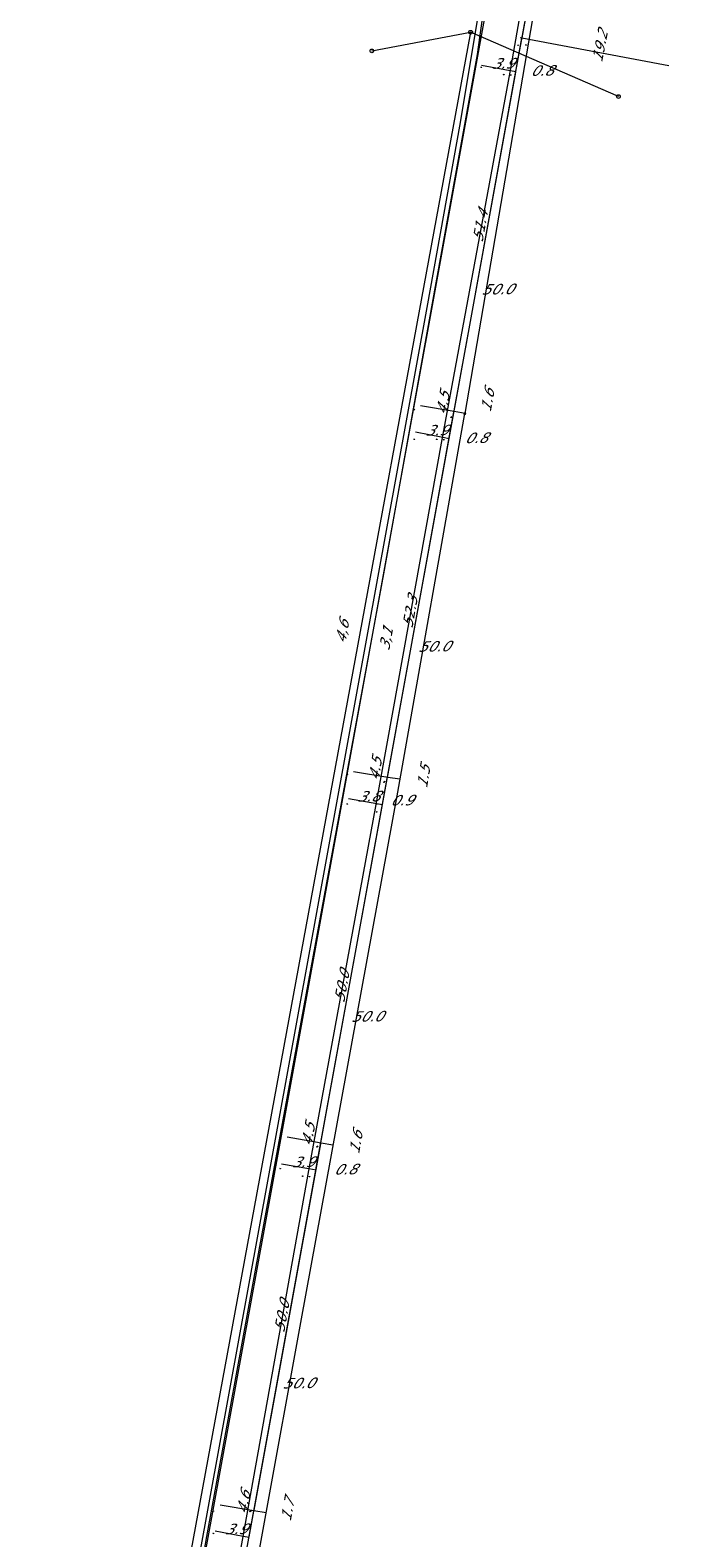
# Model space of a CAD drawing. Header units: metres. Extents: x 124576 to 133557, y 395865 to 402386.
# Tile 120 of 256: x 126070 to 126159, y 399749 to 399952. Entities that reach past the tile are written whole.
import ezdxf
from ezdxf.enums import TextEntityAlignment as Align

# ---------------------------------------------------------------- set-up
doc = ezdxf.new("R2010")
doc.units = ezdxf.units.M
doc.header["$MEASUREMENT"] = 0
for name, color, linetype, lineweight, true_color in [('LG_Datatransport_KPN_BV', 3, 'Continuous', 13, 0x00ff00), ('LG_Laag_Spanning_Enexis_Netbeheer_BV', 7, 'Continuous', 13, 0x960000), ('LG_Midden_Spanning_Enexis_Netbeheer_BV', 7, 'Continuous', 13, 0xd20000), ('LG_Riool_Onder_Druk_Gemeente_Gilze_en_Rijen', 7, 'Continuous', 13, 0x800080), ('LG_Riool_Vrij_Verval_Gemeente_Gilze_en_Rijen', 7, 'Continuous', 13, 0xca00a0), ('LG_unet-4_Brabant_Water', 5, 'Continuous', 13, 0x0000ff)]:
    doc.layers.add(name, color=color, linetype=linetype, lineweight=lineweight, true_color=true_color)
for name, color, linetype, lineweight in [('LG_Midden_Spanning_P_Enexis_Netbeheer_BV', 7, 'Continuous', 0), ('LG_n00003_Spitters_Electrotechniek_BV', 7, 'Continuous', 13), ('LG_Riool_Onder_Druk_P_Gemeente_Gilze_en_Rijen', 7, 'Continuous', 0), ('LG_Riool_Vrij_Verval_P_Gemeente_Gilze_en_Rijen', 7, 'Continuous', 0), ('MV_Datatransport', 7, 'Continuous', 0), ('MV_Laag_Spanning', 7, 'Continuous', 0), ('MV_Laag_Spanning_pijl', 7, 'Continuous', 0), ('MV_Midden_Spanning', 7, 'Continuous', 0), ('MV_Midden_Spanning_lijn', 7, 'Continuous', 0), ('MV_Midden_Spanning_pijl', 7, 'Continuous', 0)]:
    doc.layers.add(name, color=color, linetype=linetype, lineweight=lineweight)
doc.styles.add('Klic_Annotatie', font='verdanai.ttf', dxfattribs={"oblique": 20, "height": 1.4})

# ---------------------------------------------------------------- blocks, each defined once
blk = doc.blocks.new('Mof_1')
at = {"layer": 'LG_Midden_Spanning_P_Enexis_Netbeheer_BV'}
h = blk.add_hatch(color=256, dxfattribs=at)
edge = h.paths.add_edge_path()
edge.add_arc((0, 0), 2, 0, 360)
blk = doc.blocks.new('m_pijl')
at = {"layer": 'MV_Laag_Spanning_pijl'}
blk.add_hatch(color=7, dxfattribs=at).paths.add_polyline_path([(-1, -0.3), (-1, 0), (-1, 0.3), (0, 0)])
at = {"layer": 'MV_Laag_Spanning_pijl', "flags": 128}
blk.add_lwpolyline([(-1, 0), (-1, 0.3), (0, 0), (-1, -0.3), (-1, 0)], close=True, dxfattribs=at)
blk = doc.blocks.new('m_pijl_1')
at = {"layer": 'MV_Midden_Spanning_pijl'}
blk.add_hatch(color=7, dxfattribs=at).paths.add_polyline_path([(-1, -0.3), (-1, 0), (-1, 0.3), (0, 0)])
at = {"layer": 'MV_Midden_Spanning_pijl', "flags": 128}
blk.add_lwpolyline([(-1, 0), (-1, 0.3), (0, 0), (-1, -0.3), (-1, 0)], close=True, dxfattribs=at)
blk = doc.blocks.new('Onbekend_12')
at = {"layer": 'LG_Riool_Vrij_Verval_P_Gemeente_Gilze_en_Rijen'}
blk.add_hatch(color=256, dxfattribs=at).paths.add_polyline_path([(-0.3, -1.1, -0.262633), (0.2, 0.2), (0.6, 0.5, 0.379827), (0.7, 1.3), (0.7, 1.3, 0.228508), (0, 1.5), (0, 1.5, 0.459053), (-0.8, 0.8), (-1.3, 0.9, -0.414214), (-0.1, 2, -0.243799), (1.1, 1.5, -0.379827), (0.9, 0.1), (0.5, -0.2, 0.262633), (0.2, -1.1), (-0.2, -1.1)])
blk.add_circle((0, 0), 2.5, dxfattribs=at)
at = {"layer": 'LG_Riool_Vrij_Verval_P_Gemeente_Gilze_en_Rijen', "extrusion": (0, 0, -1)}
blk.add_solid([(0.3, -2.1), (-0.2, -2.1), (0.3, -1.5), (-0.2, -1.5)], dxfattribs=at)
blk = doc.blocks.new('Onbekend_13')
at = {"layer": 'LG_Riool_Onder_Druk_P_Gemeente_Gilze_en_Rijen'}
blk.add_hatch(color=256, dxfattribs=at).paths.add_polyline_path([(-0.3, -1.1, -0.262633), (0.2, 0.2), (0.6, 0.5, 0.379827), (0.7, 1.3), (0.7, 1.3, 0.228508), (0, 1.5), (0, 1.5, 0.459053), (-0.8, 0.8), (-1.3, 0.9, -0.414214), (-0.1, 2, -0.243799), (1.1, 1.5, -0.379827), (0.9, 0.1), (0.5, -0.2, 0.262633), (0.2, -1.1), (-0.2, -1.1)])
blk.add_circle((0, 0), 2.5, dxfattribs=at)
at = {"layer": 'LG_Riool_Onder_Druk_P_Gemeente_Gilze_en_Rijen', "extrusion": (0, 0, -1)}
blk.add_solid([(0.3, -2.1), (-0.2, -2.1), (0.3, -1.5), (-0.2, -1.5)], dxfattribs=at)

msp = doc.modelspace()

# ---------------------------------------------------------------- linework, layer by layer
at = {"layer": 'LG_Datatransport_KPN_BV', "flags": 128}
msp.add_lwpolyline([(126155.31, 400092.04), (126154.84, 400087.55), (126152.12, 400071.69), (126139.75, 400003.28), (126139.15, 400000), (126136.21, 399983.73), (126132.75, 399967.34), (126132.53, 399965.72), (126128.22, 399939.54), (126123.72, 399914.71), (126093.15, 399746.97), (126088.02, 399718.63)], dxfattribs=at)
at = {"layer": 'LG_Laag_Spanning_Enexis_Netbeheer_BV', "flags": 128}
msp.add_lwpolyline([(126091.25, 399705.89), (126107.88, 399798.73), (126116.95, 399847.93), (126125.8, 399896.98), (126134.9, 399946.33), (126136.61, 399956.1), (126136.62, 399956.19), (126136.66, 399956.41), (126137.72, 399962.48), (126143.52, 399995.71), (126144.71, 400000.11), (126146.25, 400008.5), (126146.43, 400009.03)], dxfattribs=at)
msp.add_lwpolyline([(126091.25, 399705.89), (126107.88, 399798.73), (126116.95, 399847.93), (126125.8, 399896.98), (126134.9, 399946.33), (126136.61, 399956.1), (126136.62, 399956.19), (126136.66, 399956.41), (126137.72, 399962.48), (126143.52, 399995.71), (126144.71, 400000.11), (126146.25, 400008.5), (126146.43, 400009.03)], dxfattribs=at)
at = {"layer": 'LG_Midden_Spanning_Enexis_Netbeheer_BV', "flags": 128}
for points in [[(126150.98, 400007.33), (126151.41, 400006.68), (126151.29, 400006.11), (126150.92, 400005.85), (126149.43, 400006.07), (126148.73, 400006.17), (126147.92, 400005.66), (126147.55, 400003.62), (126147.42, 400002.89), (126146.98, 400000.48), (126139.81, 399964.52), (126128.82, 399900.44)], [(126150.98, 400007.33), (126151.41, 400006.68), (126151.29, 400006.11), (126150.92, 400005.85), (126149.43, 400006.07), (126148.73, 400006.17), (126147.92, 400005.66), (126147.55, 400003.62), (126147.42, 400002.89), (126146.98, 400000.48), (126139.81, 399964.52), (126128.82, 399900.44)], [(126089.54, 399683.02), (126090.65, 399689.16), (126091.52, 399693.97), (126091.57, 399694.29), (126102.01, 399751.99), (126106.83, 399778.33), (126119.85, 399849.57), (126128.82, 399900.44)], [(126091.52, 399693.97), (126091.57, 399694.29), (126102.01, 399751.99), (126106.83, 399778.33), (126119.85, 399849.57), (126128.82, 399900.44)]]:
    msp.add_lwpolyline(points, dxfattribs=at)
at = {"layer": 'LG_n00003_Spitters_Electrotechniek_BV'}
for p, q in [((126130.88, 399951.3), (126131.46, 399955.31)), ((126130.52, 399948.71), (126130.88, 399951.3)), ((126124.9, 399917.54), (126130.52, 399948.71)), ((126117.97, 399878.91), (126124.9, 399917.54)), ((126109.7, 399834), (126117.97, 399878.91)), ((126101.31, 399788.55), (126109.7, 399834)), ((126094.21, 399749.57), (126101.31, 399788.55)), ((126087.96, 399715.31), (126094.21, 399749.57))]:
    msp.add_line(p, q, dxfattribs=at)
at = {"layer": 'LG_Riool_Onder_Druk_Gemeente_Gilze_en_Rijen', "flags": 128}
msp.add_lwpolyline([(126129.61, 399951.69), (126077.8, 399670.21), (126070.48, 399630.94)], dxfattribs=at)
at = {"layer": 'LG_Riool_Vrij_Verval_Gemeente_Gilze_en_Rijen'}
for p in [(126116.36, 399949.18), (126149.45, 399943.04)]:
    msp.add_line(p, (126129.61, 399951.69), dxfattribs=at)
at = {"layer": 'LG_unet-4_Brabant_Water', "flags": 128}
msp.add_lwpolyline([(126086.92, 399708.35), (126090.27, 399726.86), (126103.94, 399801.95), (126116.5, 399870.92), (126130.69, 399948.98), (126132.77, 399960.61), (126133.26, 399963.32), (126158.77, 400104.39)], dxfattribs=at)
at = {"layer": 'MV_Laag_Spanning_pijl'}
for p, q in [((126135.69, 399946.42), (126144.63, 399995.63)), ((126134.92, 399946.51), (126131.09, 399947.22)), ((126135.71, 399946.36), (126134.92, 399946.51)), ((126117.78, 399847.91), (126126.72, 399897.09)), ((126125.87, 399897.24), (126122.22, 399897.95)), ((126126.74, 399897.07), (126125.87, 399897.24)), ((126117, 399848.01), (126113.22, 399848.7)), ((126117.75, 399847.87), (126117, 399848.01)), ((126108.85, 399798.83), (126117.78, 399847.91)), ((126107.88, 399798.96), (126104.24, 399799.59)), ((126099.88, 399749.54), (126108.85, 399798.81)), ((126108.86, 399798.79), (126107.88, 399798.96)), ((126099.09, 399749.59), (126095.3, 399750.27)), ((126099.86, 399749.45), (126099.09, 399749.59))]:
    msp.add_line(p, q, dxfattribs=at)
at = {"layer": 'MV_Laag_Spanning_pijl', "flags": 128}
msp.add_lwpolyline([(126126.72, 399897.1), (126129.67, 399913.3), (126135.67, 399946.31)], dxfattribs=at)
at = {"layer": 'MV_Midden_Spanning_lijn'}
msp.add_line((126137.42, 399950.71), (126136.26, 399950.93), dxfattribs=at)
at = {"layer": 'MV_Midden_Spanning_pijl'}
for p, q in [((126136.51, 399950.95), (126138.98, 399964.55)), ((126156.21, 399947.19), (126137.42, 399950.71)), ((126118.44, 399851.57), (126127.42, 399900.92)), ((126127.42, 399900.72), (126122.86, 399901.49)), ((126128.86, 399900.47), (126127.42, 399900.72)), ((126118.48, 399851.57), (126113.87, 399852.32)), ((126109.51, 399802.48), (126118.41, 399851.41)), ((126120.11, 399851.31), (126118.48, 399851.57)), ((126100.53, 399753.09), (126109.49, 399802.32)), ((126109.55, 399802.43), (126104.97, 399803.21)), ((126111.11, 399802.16), (126109.55, 399802.43)), ((126100.52, 399753.03), (126095.97, 399753.8)), ((126102.15, 399752.76), (126100.52, 399753.03))]:
    msp.add_line(p, q, dxfattribs=at)
at = {"layer": 'MV_Midden_Spanning_pijl', "flags": 128}
for points in [[(126127.4, 399900.82), (126129.67, 399913.3), (126136.5, 399950.88)], [(126091.58, 399703.85), (126099.18, 399745.66), (126100.52, 399753.02)]]:
    msp.add_lwpolyline(points, dxfattribs=at)

# ---------------------------------------------------------------- block references
at = {"layer": 'LG_Midden_Spanning_P_Enexis_Netbeheer_BV', "xscale": 0.1, "yscale": 0.1, "zscale": 0.1, "rotation": 359}
msp.add_blockref('Mof_1', (126128.82, 399900.44), dxfattribs=at)
at = {"layer": 'LG_Riool_Onder_Druk_P_Gemeente_Gilze_en_Rijen', "xscale": 0.1, "yscale": 0.1, "zscale": 0.1}
msp.add_blockref('Onbekend_13', (126129.61, 399951.69), dxfattribs=at)
msp.add_blockref('Onbekend_13', (126129.61, 399951.69), dxfattribs=at)
at = {"layer": 'LG_Riool_Vrij_Verval_P_Gemeente_Gilze_en_Rijen', "xscale": 0.1, "yscale": 0.1, "zscale": 0.1}
for p in [(126116.36, 399949.18), (126149.45, 399943.04)]:
    msp.add_blockref('Onbekend_12', p, dxfattribs=at)
at = {"layer": 'MV_Laag_Spanning_pijl', "xscale": 0.1, "yscale": 0.1, "zscale": 0.1}
for p, rotation in [((126131, 399947), 169), ((126134, 399946), 169), ((126135, 399946), 79), ((126122, 399897), 168), ((126125, 399897), 169), ((126126, 399897), 79), ((126113, 399848), 169), ((126117, 399848), 169), ((126117, 399847), 79), ((126104, 399799), 170), ((126107, 399798), 170), ((126108, 399798), 79), ((126095, 399750), 169)]:
    msp.add_blockref('m_pijl', p, dxfattribs=dict(at, rotation=rotation))
at = {"layer": 'MV_Midden_Spanning_pijl', "xscale": 0.1, "yscale": 0.1, "zscale": 0.1}
for p, rotation in [((126136, 399950), 79), ((126137, 399950), 169), ((126122, 399901), 170), ((126127, 399900), 79), ((126127, 399900), 170), ((126113, 399852), 170), ((126118, 399851), 79), ((126118, 399851), 170), ((126104, 399803), 170), ((126109, 399802), 79), ((126109, 399802), 170), ((126095, 399753), 170), ((126100, 399753), 79), ((126100, 399753), 170)]:
    msp.add_blockref('m_pijl_1', p, dxfattribs=dict(at, rotation=rotation))

# ---------------------------------------------------------------- texts
at = {"layer": 'MV_Datatransport', "style": 'Klic_Annotatie', "oblique": 20}
for s, p in [('4,6', (126112.36, 399871.09)), ('3,1', (126118.24, 399870.11))]:
    msp.add_text(s, height=1.4, rotation=79.7, dxfattribs=at).set_placement(p, align=Align.MIDDLE_CENTER)
at = {"layer": 'MV_Laag_Spanning', "style": 'Klic_Annotatie', "oblique": 20}
for s, p in [('3.9', (126133.91, 399947.51)), ('0.8', (126139.13, 399946.54)), ('50.0', (126133.16, 399917.17)), ('3.9', (126125.01, 399898.22)), ('0.8', (126130.3, 399897.19)), ('50.0', (126124.66, 399869.18)), ('3.8', (126115.86, 399849.03)), ('0.9', (126120.32, 399848.5)), ('50.0', (126115.66, 399819.46)), ('3.9', (126107.07, 399799.91)), ('0.8', (126112.74, 399798.92)), ('50.0', (126106.45, 399770.19)), ('3.9', (126098.06, 399750.59))]:
    msp.add_text(s, height=1.4, rotation=1, dxfattribs=at).set_placement(p, align=Align.MIDDLE_CENTER)
at = {"layer": 'MV_Midden_Spanning', "style": 'Klic_Annotatie', "oblique": 20}
for s, rotation, p in [('19.2', 79, (126146.96, 399949.74)), ('51.4', 80, (126130.89, 399925.62)), ('4.5', 80, (126125.88, 399901.79)), ('1.6', 80, (126131.87, 399902.14)), ('52.3', 80, (126121.46, 399873.74)), ('4.5', 81, (126116.8, 399852.66)), ('1.5', 81, (126123.29, 399851.6)), ('50.0', 80, (126112.31, 399823.43)), ('4.5', 80, (126107.8, 399803.54)), ('1.6', 80, (126114.19, 399802.45)), ('50.0', 80, (126104.25, 399779.1)), ('4.6', 80, (126099.12, 399754.08)), ('1.7', 80, (126105.02, 399753.09))]:
    msp.add_text(s, height=1.4, rotation=rotation, dxfattribs=at).set_placement(p, align=Align.MIDDLE_CENTER)

doc.saveas('drawing.dxf')
